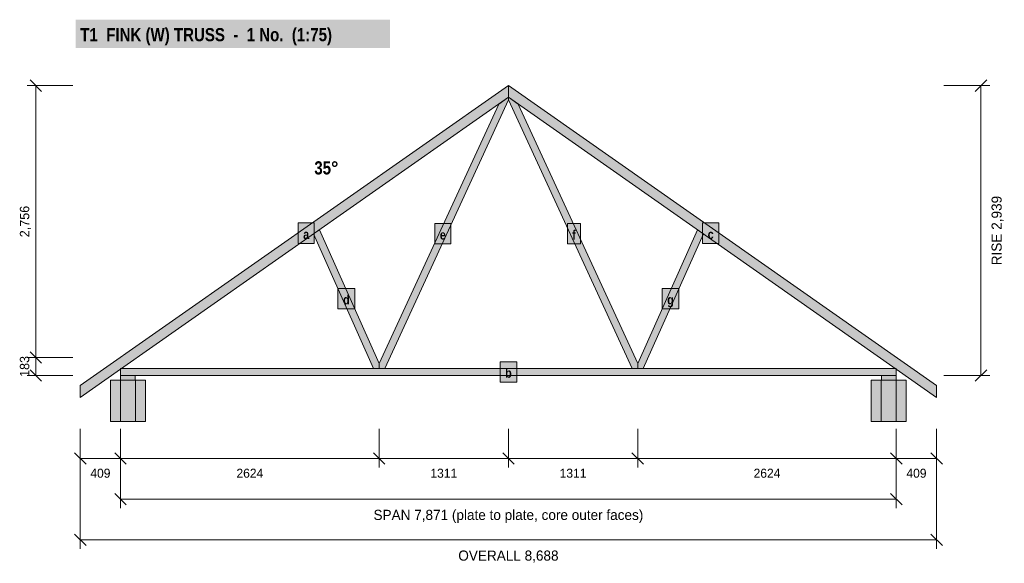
# Model space of a CAD drawing. Header units: millimetres. Extents: x -921 to 9068, y 3172 to 8683.
import ezdxf
from ezdxf.enums import TextEntityAlignment as Align

# ---------------------------------------------------------------- set-up
doc = ezdxf.new("R2010")
doc.units = ezdxf.units.MM
doc.linetypes.add('DASHED', pattern=[1.524, 1.27, -0.254])
for name, color, linetype in [('FILL-LIGHT', 7, 'Continuous'), ('FILL-TIMBER', 7, 'Continuous'), ('FILL-WHITE', 7, 'Continuous'), ('LINE-C_6B451A', 7, 'Continuous'), ('LINE-C_B27326', 7, 'Continuous'), ('LINE-GREY', 7, 'Continuous'), ('LINE-GREY-DASH', 7, 'DASHED'), ('LINE-INK', 7, 'Continuous'), ('TEXT-C_6B451A', 7, 'Continuous'), ('TEXT-INK', 7, 'Continuous')]:
    doc.layers.add(name, color=color, linetype=linetype)
doc.styles.add('OpenSansCondensed-Bold', font='OpenSansCondensed-Bold.ttf')

msp = doc.modelspace()

# ---------------------------------------------------------------- hatches: boundary and pattern name
at = {"layer": 'FILL-LIGHT', "true_color": 0xdedee0}
h = msp.add_hatch(color=254, dxfattribs=at)
h.dxf.hatch_style = 1
h.paths.add_polyline_path([(355.6, 4609.2), (355.6, 5029.2), (0, 5029.2), (0, 4609.2)])
h = msp.add_hatch(color=254, dxfattribs=at)
h.dxf.hatch_style = 1
h.paths.add_polyline_path([(8074, 4609.2), (8074, 5029.2), (7718.4, 5029.2), (7718.4, 4609.2)])
at = {"layer": 'FILL-TIMBER', "true_color": 0xeddbb8}
h = msp.add_hatch(color=254, dxfattribs=at)
h.dxf.hatch_style = 1
h.paths.add_polyline_path([(-307, 4854.6), (-307, 4973), (4037, 8014.7), (4037, 7896.3), (101.6, 5140.7)])
h = msp.add_hatch(color=254, dxfattribs=at)
h.dxf.hatch_style = 1
h.paths.add_polyline_path([(8381, 4854.6), (7972.4, 5140.7), (4037, 7896.3), (4037, 8014.7), (8381, 4973)])
h = msp.add_hatch(color=254, dxfattribs=at)
h.dxf.hatch_style = 1
h.paths.add_polyline_path([(2725.4, 5148), (2725.7, 5199), (3938.1, 7827), (4037, 7896.3), (4037, 7869.6), (2781.5, 5148)])
h = msp.add_hatch(color=254, dxfattribs=at)
h.dxf.hatch_style = 1
h.paths.add_polyline_path([(5292.5, 5148), (4037, 7869.6), (4037, 7896.3), (4135.9, 7827), (5348.3, 5199), (5348.6, 5148)])
h = msp.add_hatch(color=254, dxfattribs=at)
h.dxf.hatch_style = 1
h.paths.add_polyline_path([(2669.6, 5148), (2059.4, 6511.6), (2119.5, 6553.6), (2725.7, 5199), (2725.4, 5148)])
h = msp.add_hatch(color=254, dxfattribs=at)
h.dxf.hatch_style = 1
h.paths.add_polyline_path([(5348.6, 5148), (5348.3, 5199), (5954.5, 6553.6), (6014.6, 6511.6), (5404.4, 5148)])
h = msp.add_hatch(color=254, dxfattribs=at)
h.dxf.hatch_style = 1
h.paths.add_polyline_path([(101.6, 5076), (101.6, 5148), (7972.4, 5148), (7972.4, 5076)])
at = {"layer": 'FILL-TIMBER', "true_color": 0xf2e0b2}
h = msp.add_hatch(color=254, dxfattribs=at)
h.dxf.hatch_style = 1
h.paths.add_polyline_path([(251.6, 5029.2), (251.6, 5076), (101.6, 5076), (101.6, 5029.2)])
h = msp.add_hatch(color=254, dxfattribs=at)
h.dxf.hatch_style = 1
h.paths.add_polyline_path([(7972.4, 5029.2), (7972.4, 5076), (7822.4, 5076), (7822.4, 5029.2)])
at = {"layer": 'FILL-WHITE', "true_color": 0xffffff}
h = msp.add_hatch(color=7, dxfattribs=at)
h.dxf.hatch_style = 1
h.paths.add_polyline_path([(-352, 8397.2), (2835.4, 8397.2), (2835.4, 8683), (-352, 8683)])
h = msp.add_hatch(color=7, dxfattribs=at)
h.dxf.hatch_style = 1
h.paths.add_polyline_path([(1903, 6414.9), (2066.5, 6414.9), (2066.5, 6622.1), (1903, 6622.1)])
h = msp.add_hatch(color=7, dxfattribs=at)
h.dxf.hatch_style = 1
h.paths.add_polyline_path([(3289.8, 6409.3), (3453.3, 6409.3), (3453.3, 6616.6), (3289.8, 6616.6)])
h = msp.add_hatch(color=7, dxfattribs=at)
h.dxf.hatch_style = 1
h.paths.add_polyline_path([(4635.4, 6409.3), (4769.5, 6409.3), (4769.5, 6616.6), (4635.4, 6616.6)])
h = msp.add_hatch(color=7, dxfattribs=at)
h.dxf.hatch_style = 1
h.paths.add_polyline_path([(6007.5, 6414.9), (6171, 6414.9), (6171, 6622.1), (6007.5, 6622.1)])
h = msp.add_hatch(color=7, dxfattribs=at)
h.dxf.hatch_style = 1
h.paths.add_polyline_path([(2307.1, 5751.6), (2478, 5751.6), (2478, 5958.9), (2307.1, 5958.9)])
h = msp.add_hatch(color=7, dxfattribs=at)
h.dxf.hatch_style = 1
h.paths.add_polyline_path([(5596, 5751.6), (5766.9, 5751.6), (5766.9, 5958.9), (5596, 5958.9)])
h = msp.add_hatch(color=7, dxfattribs=at)
h.dxf.hatch_style = 1
h.paths.add_polyline_path([(3951.6, 5008.4), (4122.4, 5008.4), (4122.4, 5215.7), (3951.6, 5215.7)])

# ---------------------------------------------------------------- linework, layer by layer
at = {"layer": 'LINE-C_6B451A', "lineweight": 5}
for points in [[(-307, 4854.6), (-307, 4973), (4037, 8014.7), (4037, 7896.3), (101.6, 5140.7)], [(8381, 4854.6), (7972.4, 5140.7), (4037, 7896.3), (4037, 8014.7), (8381, 4973)], [(2725.4, 5148), (2725.7, 5199), (3938.1, 7827), (4037, 7896.3), (4037, 7869.6), (2781.5, 5148)], [(5292.5, 5148), (4037, 7869.6), (4037, 7896.3), (4135.9, 7827), (5348.3, 5199), (5348.6, 5148)], [(1903, 6414.9), (2066.5, 6414.9), (2066.5, 6622.1), (1903, 6622.1)], [(3289.8, 6409.3), (3453.3, 6409.3), (3453.3, 6616.6), (3289.8, 6616.6)], [(4635.4, 6409.3), (4769.5, 6409.3), (4769.5, 6616.6), (4635.4, 6616.6)], [(6007.5, 6414.9), (6171, 6414.9), (6171, 6622.1), (6007.5, 6622.1)], [(2669.6, 5148), (2059.4, 6511.6), (2119.5, 6553.6), (2725.7, 5199), (2725.4, 5148)], [(5348.6, 5148), (5348.3, 5199), (5954.5, 6553.6), (6014.6, 6511.6), (5404.4, 5148)], [(2307.1, 5751.6), (2478, 5751.6), (2478, 5958.9), (2307.1, 5958.9)], [(5596, 5751.6), (5766.9, 5751.6), (5766.9, 5958.9), (5596, 5958.9)], [(3951.6, 5008.4), (4122.4, 5008.4), (4122.4, 5215.7), (3951.6, 5215.7)], [(101.6, 5076), (101.6, 5148), (7972.4, 5148), (7972.4, 5076)]]:
    msp.add_lwpolyline(points, close=True, dxfattribs=at)
at = {"layer": 'LINE-C_B27326', "lineweight": 5}
for points in [[(251.6, 5029.2), (251.6, 5076), (101.6, 5076), (101.6, 5029.2)], [(7972.4, 5029.2), (7972.4, 5076), (7822.4, 5076), (7822.4, 5029.2)]]:
    msp.add_lwpolyline(points, close=True, dxfattribs=at)
at = {"layer": 'LINE-GREY', "lineweight": 5}
for points in [[(355.6, 4609.2), (355.6, 5029.2), (0, 5029.2), (0, 4609.2)], [(8074, 4609.2), (8074, 5029.2), (7718.4, 5029.2), (7718.4, 4609.2)]]:
    msp.add_lwpolyline(points, close=True, dxfattribs=at)
at = {"layer": 'LINE-GREY-DASH', "lineweight": 5}
for p, q in [((101.6, 4609.2), (101.6, 5029.2)), ((254, 4609.2), (254, 5029.2)), ((7820, 4609.2), (7820, 5029.2)), ((7972.4, 4609.2), (7972.4, 5029.2))]:
    msp.add_line(p, q, dxfattribs=at)
at = {"layer": 'LINE-INK', "lineweight": 5}
for p, q in [((-382, 8014.7), (-847, 8014.7)), ((-698.7, 7956.4), (-815.3, 8073)), ((-757, 5076), (-757, 8014.7)), ((8456, 8014.7), (8921, 8014.7)), ((8772.7, 7956.4), (8889.3, 8073)), ((8831, 5076), (8831, 8014.7)), ((-698.7, 5200.8), (-815.3, 5317.4)), ((-382, 5259.1), (-847, 5259.1)), ((-698.7, 5017.7), (-815.3, 5134.3)), ((8772.7, 5017.7), (8889.3, 5134.3)), ((-382, 5076), (-847, 5076)), ((8456, 5076), (8921, 5076)), ((-307, 4534.2), (-307, 4144.2)), ((-307, 4534.2), (-307, 3319.2)), ((101.6, 4534.2), (101.6, 4144.2)), ((101.6, 4534.2), (101.6, 3731.7)), ((2725.6, 4534.2), (2725.6, 4144.2)), ((4037, 4534.2), (4037, 4144.2)), ((5348.4, 4534.2), (5348.4, 4144.2)), ((7972.4, 4534.2), (7972.4, 4144.2)), ((7972.4, 4534.2), (7972.4, 3731.7)), ((8381, 4534.2), (8381, 4144.2)), ((8381, 4534.2), (8381, 3319.2)), ((-365.3, 4292.5), (-248.7, 4175.9)), ((-307, 4234.2), (8381, 4234.2)), ((43.3, 4292.5), (159.9, 4175.9)), ((2667.3, 4292.5), (2783.9, 4175.9)), ((3978.7, 4292.5), (4095.3, 4175.9)), ((5290.1, 4292.5), (5406.7, 4175.9)), ((7914.1, 4292.5), (8030.7, 4175.9)), ((8322.7, 4292.5), (8439.3, 4175.9)), ((43.3, 3880), (159.9, 3763.4)), ((101.6, 3821.7), (7972.4, 3821.7)), ((7914.1, 3880), (8030.7, 3763.4)), ((-365.3, 3467.5), (-248.7, 3350.9)), ((-307, 3409.2), (8381, 3409.2)), ((8322.7, 3467.5), (8439.3, 3350.9))]:
    msp.add_line(p, q, dxfattribs=at)

# ---------------------------------------------------------------- texts
at = {"layer": 'TEXT-C_6B451A', "style": 'OpenSansCondensed-Bold'}
msp.add_text('T1  FINK (W) TRUSS  -  1 No.  (1:75)', height=133.35, dxfattribs=at).set_placement((-307, 8464.7))
msp.add_text('35°', height=133.35, dxfattribs=at).set_placement((2312, 7114.4), align=Align.RIGHT)
for s, p in [('a', (1984.8, 6459.9)), ('e', (3371.5, 6454.3)), ('f', (4702.5, 6454.3)), ('c', (6089.2, 6459.9)), ('d', (2392.5, 5796.6)), ('g', (5681.5, 5796.6)), ('b', (4037, 5053.4))]:
    msp.add_text(s, height=95.2, dxfattribs=at).set_placement(p, align=Align.CENTER)
at = {"layer": 'TEXT-INK'}
for s, height, p in [('2,756', 95.25, (-824.5, 6636.9)), ('RISE 2,939', 102.87, (9041.4, 6545.3)), ('183', 95.25, (-824.5, 5167.6))]:
    msp.add_text(s, height=height, rotation=90, dxfattribs=at).set_placement(p, align=Align.CENTER)
for s, height, p in [('409', 91.44, (-102.7, 4039.7)), ('2624', 91.44, (1413.6, 4039.7)), ('1311', 91.44, (3381.3, 4039.7)), ('1311', 91.44, (4692.7, 4039.7)), ('2624', 91.44, (6660.4, 4039.7)), ('409', 91.44, (8176.7, 4039.7)), ('SPAN 7,871 (plate to plate, core outer faces)', 102.87, (4037, 3611.3)), ('OVERALL 8,688', 102.87, (4037, 3198.8))]:
    msp.add_text(s, height=height, dxfattribs=at).set_placement(p, align=Align.CENTER)

doc.saveas('drawing.dxf')
